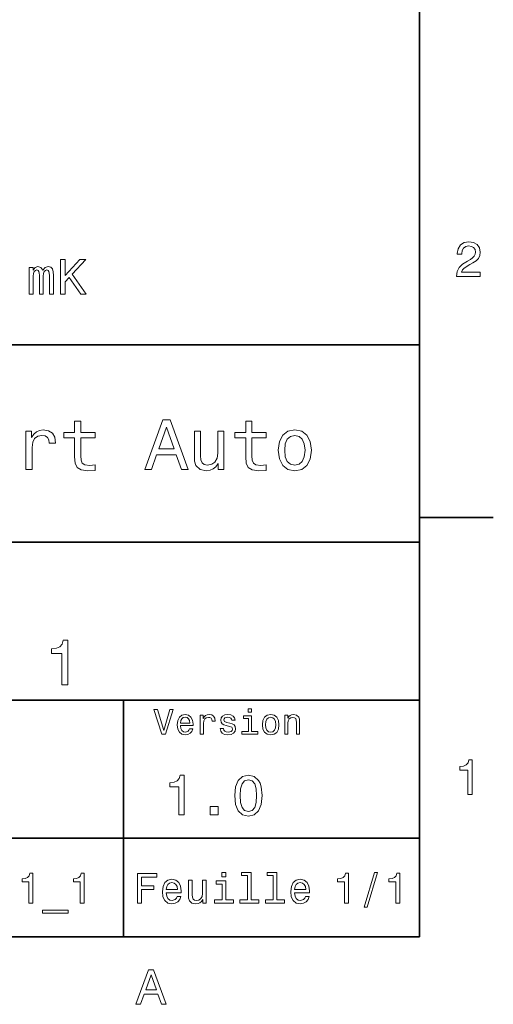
# Model space of a CAD drawing. Extents: x 0 to 297, y 0 to 210.
# Tile 9 of 10: x 246 to 294, y 3 to 103. Entities that reach past the tile are written whole.
import ezdxf

# ---------------------------------------------------------------- set-up
doc = ezdxf.new("R2010")
doc.units = 0

msp = doc.modelspace()

# ---------------------------------------------------------------- linework, layer by layer
at = {"color": 7, "lineweight": 35}
for p, q in [((287, 10), (287, 200)), ((97, 70), (287, 70)), ((287, 70), (287, 10)), ((162, 50), (287, 50)), ((162, 34), (287, 34)), ((257, 10), (257, 34)), ((162, 20), (287, 20)), ((10, 10), (287, 10)), ((97, 10), (287, 10))]:
    msp.add_line(p, q, dxfattribs=at)
at = {"color": 7, "lineweight": 35, "ltscale": 0.1875}
msp.add_line((287, 52.5), (294.5, 52.5), dxfattribs=at)
at = {"color": 7, "lineweight": 13}
for points in [[(290.76947, 76.916786), (293.175079, 76.916786), (293.175079, 77.350502), (291.273773, 77.350502), (291.3797, 77.587532), (291.561249, 77.784218), (292.121033, 78.142288), (292.418579, 78.293587), (292.751434, 78.510445), (292.988464, 78.762604), (293.124634, 79.060158), (293.175079, 79.398056), (293.089355, 79.821686), (292.852325, 80.154541), (292.489197, 80.366356), (292.020172, 80.442001), (291.536041, 80.35627), (291.167877, 80.119232), (290.930847, 79.740997), (290.850159, 79.241714), (290.850159, 79.171112), (291.309082, 79.171112), (291.309082, 79.211456), (291.354462, 79.554398), (291.490631, 79.806557), (291.707489, 79.967941), (291.994965, 80.023415), (292.287476, 79.972984), (292.504333, 79.846901), (292.645538, 79.650215), (292.695984, 79.403099), (292.660675, 79.171112), (292.56485, 78.974426), (292.403473, 78.802956), (292.181549, 78.651657), (291.884003, 78.490273), (291.389771, 78.177589), (291.041779, 77.844742), (290.835022, 77.441284), (290.76947, 76.931915)], [(247.450317, 75.143372), (247.85881, 75.143372), (247.85881, 76.953888), (247.884033, 77.226227), (247.959671, 77.422913), (248.075668, 77.538902), (248.226959, 77.584297), (248.347992, 77.543945), (248.428696, 77.443085), (248.46904, 77.271614), (248.484161, 77.04467), (248.484161, 75.143372), (248.867462, 75.143372), (248.867462, 76.953888), (248.89267, 77.221184), (248.968323, 77.41787), (249.089355, 77.538902), (249.240662, 77.584297), (249.361694, 77.543945), (249.442383, 77.443085), (249.492813, 77.04467), (249.492813, 75.143372), (249.901306, 75.143372), (249.901306, 77.014412), (249.876099, 77.40274), (249.79541, 77.700287), (249.634033, 77.881844), (249.371765, 77.947403), (249.064148, 77.846542), (248.827118, 77.554031), (248.640503, 77.841499), (248.32782, 77.947403), (248.040375, 77.846542), (247.843689, 77.564117), (247.843689, 77.851585), (247.450317, 77.851585)], [(250.612411, 75.143372), (251.076385, 75.143372), (251.076385, 76.389046), (251.489929, 76.832855), (252.665009, 75.143372), (253.229858, 75.143372), (251.817749, 77.170746), (253.189499, 78.643372), (252.574219, 78.643372), (251.076385, 77.024498), (251.076385, 78.643372), (250.612411, 78.643372)], [(252.05043, 60.579971), (252.05043, 58.64193), (252.093658, 58.015129), (252.29538, 57.582851), (252.698853, 57.330688), (253.383286, 57.244236), (254.132568, 57.280258), (254.132568, 57.827808), (253.585022, 57.78458), (253.087891, 57.842216), (252.82132, 58.022331), (252.706055, 58.324928), (252.684448, 58.75), (252.684448, 60.579971), (254.132568, 60.579971), (254.132568, 61.120316), (252.684448, 61.120316), (252.684448, 62.251438), (252.05043, 62.251438), (252.05043, 61.120316), (250.955322, 61.120316), (250.955322, 60.579971)], [(259.175781, 57.381123), (259.838623, 57.381123), (260.364563, 58.850864), (262.360229, 58.850864), (262.886169, 57.381123), (263.563416, 57.381123), (261.733429, 62.388329), (260.998566, 62.388329)], [(269.399109, 60.579971), (269.399109, 58.64193), (269.442352, 58.015129), (269.644073, 57.582851), (270.047546, 57.330688), (270.731995, 57.244236), (271.481262, 57.280258), (271.481262, 57.827808), (270.933716, 57.78458), (270.436584, 57.842216), (270.170013, 58.022331), (270.054749, 58.324928), (270.033142, 58.75), (270.033142, 60.579971), (271.481262, 60.579971), (271.481262, 61.120316), (270.033142, 61.120316), (270.033142, 62.251438), (269.399109, 62.251438), (269.399109, 61.120316), (268.304016, 61.120316), (268.304016, 60.579971)], [(247.100861, 57.381123), (247.734863, 57.381123), (247.734863, 59.592937), (247.799713, 60.12608), (247.994232, 60.507923), (248.311249, 60.738472), (248.736313, 60.817722), (249.053314, 60.767288), (249.291077, 60.623199), (249.435165, 60.378242), (249.485596, 60.046829), (250.126801, 60.046829), (250.040344, 60.630402), (249.802597, 61.048271), (249.406342, 61.30043), (248.865997, 61.386887), (248.498566, 61.32925), (248.181549, 61.185158), (247.900574, 60.940201), (247.677246, 60.608788), (247.677246, 61.25), (247.100861, 61.25)], [(260.595093, 59.463257), (261.365997, 61.667866), (262.136902, 59.463257)], [(267.194519, 61.25), (266.560516, 61.25), (266.560516, 59.016571), (266.488464, 58.497837), (266.279541, 58.123196), (265.955322, 57.892651), (265.530243, 57.820602), (265.19165, 57.878242), (264.975494, 58.051151), (264.853027, 58.346542), (264.824219, 58.764408), (264.824219, 61.25), (264.190186, 61.25), (264.190186, 58.706772), (264.211792, 58.195244), (264.348694, 57.770172), (264.766571, 57.381123), (265.436584, 57.244236), (265.796814, 57.294666), (266.106628, 57.424351), (266.373199, 57.647694), (266.589325, 57.971901), (266.589325, 57.381123), (267.194519, 57.381123)], [(272.698853, 59.311958), (272.814117, 58.432995), (273.145508, 57.78458), (273.671448, 57.381123), (274.377502, 57.244236), (275.076355, 57.381123), (275.602295, 57.777374), (275.933716, 58.425793), (276.056183, 59.311958), (275.933716, 60.190922), (275.602295, 60.846542), (275.076355, 61.242794), (274.377502, 61.386887), (273.671448, 61.242794), (273.145508, 60.839336), (272.814117, 60.190922)], [(273.34726, 59.319164), (273.412109, 59.967579), (273.613831, 60.435879), (273.938019, 60.72406), (274.377502, 60.824928), (274.809784, 60.72406), (275.134003, 60.443081), (275.335724, 59.967579), (275.407776, 59.319164), (275.335724, 58.663544), (275.134003, 58.188038), (274.809784, 57.899853), (274.377502, 57.806194), (273.938019, 57.899853), (273.613831, 58.188038), (273.412109, 58.663544)], [(250.755768, 35.530258), (251.345825, 35.530258), (251.345825, 40.062679), (250.904907, 40.062679), (250.788177, 39.667145), (250.554749, 39.401295), (250.19812, 39.245674), (249.705338, 39.193802), (249.705338, 38.733429), (250.755768, 38.733429)], [(261.71109, 33.03458), (261.08429, 30.905619), (260.439484, 33.03458), (260.09726, 33.03458), (260.904175, 30.530979), (261.264404, 30.530979), (262.053314, 33.03458)], [(269.992798, 33.117435), (269.657776, 33.117435), (269.657776, 32.757202), (269.992798, 32.757202)], [(262.784576, 31.40634), (264.052582, 31.40634), (264.056183, 31.554033), (263.998566, 31.9683), (263.840057, 32.278099), (263.587891, 32.465416), (263.252869, 32.533859), (262.925079, 32.461815), (262.672913, 32.260086), (262.510803, 31.932276), (262.453156, 31.5), (262.507202, 31.056915), (262.669312, 30.732708), (262.917877, 30.530979), (263.242065, 30.462536), (263.523041, 30.509365), (263.753601, 30.631844), (263.922913, 30.826368), (264.020172, 31.085733), (263.706787, 31.085733), (263.641937, 30.941643), (263.548279, 30.833572), (263.281708, 30.747118), (263.076355, 30.786743), (262.921478, 30.912823), (262.820618, 31.118155), (262.784576, 31.395533)], [(262.784576, 31.672911), (262.824219, 31.921469), (262.921478, 32.105186), (263.069153, 32.216858), (263.263702, 32.256485), (263.45462, 32.216858), (263.602295, 32.105186), (263.692352, 31.921469), (263.724792, 31.672911)], [(264.794678, 30.530979), (265.111664, 30.530979), (265.111664, 31.636887), (265.144104, 31.903458), (265.241364, 32.094379), (265.399841, 32.209652), (265.612396, 32.249279), (265.770905, 32.224064), (265.889771, 32.152016), (265.961823, 32.029537), (265.98703, 31.863832), (266.307648, 31.863832), (266.264404, 32.155621), (266.145538, 32.364552), (265.947418, 32.490635), (265.677246, 32.533859), (265.49353, 32.505043), (265.335022, 32.432995), (265.194519, 32.310516), (265.082855, 32.144814), (265.082855, 32.465416), (264.794678, 32.465416)], [(267.791779, 31.658501), (267.485596, 31.730547), (267.258636, 31.8134), (267.182983, 31.982708), (267.20462, 32.101585), (267.280273, 32.188038), (267.40274, 32.242073), (267.579254, 32.263687), (267.748566, 32.242073), (267.881836, 32.177231), (267.968292, 32.079971), (268.004333, 31.950287), (268.314117, 31.950287), (268.314117, 31.957493), (268.260101, 32.191643), (268.112396, 32.375359), (267.881836, 32.490635), (267.579254, 32.533859), (267.273041, 32.490635), (267.049713, 32.371758), (266.90921, 32.195244), (266.865997, 31.971901), (266.898407, 31.755764), (266.999268, 31.604465), (267.164978, 31.496397), (267.406342, 31.420748), (267.759369, 31.334293), (267.975494, 31.244236), (268.033142, 31.17219), (268.054749, 31.064121), (268.022339, 30.930836), (267.935883, 30.829971), (267.79538, 30.765129), (267.608063, 30.743515), (267.409943, 30.765129), (267.265839, 30.840778), (267.168579, 30.963255), (267.128967, 31.132565), (266.822754, 31.132565), (266.873199, 30.844379), (267.020905, 30.635447), (267.255035, 30.509365), (267.579254, 30.462536), (267.917877, 30.509365), (268.166412, 30.635447), (268.317719, 30.837175), (268.371765, 31.100143), (268.332123, 31.327089), (268.220459, 31.481987), (268.036743, 31.582851)], [(269.981995, 30.79755), (269.981995, 32.400574), (269.167877, 32.400574), (269.167877, 32.130402), (269.664978, 32.130402), (269.664978, 30.79755), (269.016571, 30.79755), (269.016571, 30.530979), (270.637604, 30.530979), (270.637604, 30.79755)], [(271.087891, 31.496397), (271.145538, 31.056915), (271.311249, 30.732708), (271.574219, 30.530979), (271.927246, 30.462536), (272.276672, 30.530979), (272.539612, 30.729107), (272.705322, 31.053314), (272.766571, 31.496397), (272.705322, 31.935879), (272.539612, 32.263687), (272.276672, 32.461815), (271.927246, 32.533859), (271.574219, 32.461815), (271.311249, 32.260086), (271.145538, 31.935879)], [(271.412109, 31.5), (271.444519, 31.824207), (271.54538, 32.058357), (271.707489, 32.20245), (271.927246, 32.25288), (272.143372, 32.20245), (272.305481, 32.061958), (272.406342, 31.824207), (272.442352, 31.5), (272.406342, 31.17219), (272.305481, 30.934437), (272.143372, 30.790344), (271.927246, 30.743515), (271.707489, 30.790344), (271.54538, 30.934437), (271.444519, 31.17219)], [(273.350159, 30.530979), (273.667145, 30.530979), (273.667145, 31.647694), (273.699554, 31.903458), (273.804047, 32.090778), (273.966125, 32.206051), (274.182281, 32.249279), (274.355194, 32.213257), (274.463257, 32.115993), (274.517303, 31.95389), (274.535309, 31.737751), (274.535309, 30.530979), (274.852295, 30.530979), (274.852295, 31.802593), (274.837891, 32.058357), (274.773041, 32.270893), (274.560516, 32.465416), (274.229095, 32.533859), (274.04538, 32.508644), (273.890503, 32.440201), (273.757202, 32.324928), (273.65274, 32.170029), (273.65274, 32.465416), (273.350159, 32.465416)], [(291.909241, 24.416786), (292.368164, 24.416786), (292.368164, 27.942001), (292.025208, 27.942001), (291.934448, 27.634365), (291.752899, 27.427593), (291.475525, 27.306557), (291.092224, 27.266211), (291.092224, 26.90814), (291.909241, 26.90814)], [(262.631134, 22.360231), (263.155609, 22.360231), (263.155609, 26.38905), (262.763702, 26.38905), (262.659943, 26.037464), (262.452454, 25.801153), (262.135437, 25.662825), (261.697418, 25.616714), (261.697418, 25.207493), (262.631134, 25.207493)], [(268.285309, 24.314121), (268.371765, 23.409224), (268.642639, 22.763689), (269.074921, 22.371759), (269.674347, 22.244957), (270.268005, 22.371759), (270.700287, 22.763689), (270.965424, 23.409224), (271.057648, 24.314121), (270.965424, 25.213257), (270.855896, 25.570606), (270.700287, 25.864553), (270.268005, 26.256485), (269.674347, 26.38905), (269.074921, 26.256485), (268.642639, 25.858791), (268.371765, 25.213257)], [(268.838623, 24.314121), (268.884735, 25.011528), (269.028809, 25.51297), (269.288177, 25.806917), (269.674347, 25.910664), (270.054749, 25.806917), (270.314117, 25.51297), (270.458221, 25.011528), (270.504333, 24.314121), (270.458221, 23.610952), (270.314117, 23.10951), (270.054749, 22.815563), (269.674347, 22.717581), (269.288177, 22.815563), (269.028809, 23.10951), (268.884735, 23.610952)], [(265.806915, 22.360231), (266.602295, 22.360231), (266.602295, 23.219021), (265.806915, 23.219021)], [(247.416428, 13.428675), (247.809799, 13.428675), (247.809799, 16.450289), (247.515854, 16.450289), (247.438034, 16.1866), (247.282425, 16.009367), (247.044662, 15.905621), (246.716141, 15.871038), (246.716141, 15.564121), (247.416428, 15.564121)], [(252.621033, 13.428675), (253.014404, 13.428675), (253.014404, 16.450289), (252.720459, 16.450289), (252.642654, 16.1866), (252.48703, 16.009367), (252.249283, 15.905621), (251.920746, 15.871038), (251.920746, 15.564121), (252.621033, 15.564121)], [(258.414978, 13.428675), (258.817017, 13.428675), (258.817017, 14.807637), (260.079254, 14.807637), (260.079254, 15.166427), (258.817017, 15.166427), (258.817017, 16.065563), (260.368866, 16.065563), (260.368866, 16.428675), (258.414978, 16.428675)], [(267.389038, 16.532421), (266.98703, 16.532421), (266.98703, 16.100145), (267.389038, 16.100145)], [(269.572052, 16.212536), (269.572052, 13.748559), (268.789612, 13.748559), (268.789612, 13.428675), (270.73056, 13.428675), (270.73056, 13.748559), (269.952454, 13.748559), (269.952454, 16.532421), (268.975494, 16.532421), (268.975494, 16.212536)], [(272.174347, 16.212536), (272.174347, 13.748559), (271.391937, 13.748559), (271.391937, 13.428675), (273.332855, 13.428675), (273.332855, 13.748559), (272.554749, 13.748559), (272.554749, 16.532421), (271.57782, 16.532421), (271.57782, 16.212536)], [(279.416443, 13.428675), (279.809814, 13.428675), (279.809814, 16.450289), (279.515839, 16.450289), (279.438049, 16.1866), (279.28241, 16.009367), (279.044678, 15.905621), (278.716125, 15.871038), (278.716125, 15.564121), (279.416443, 15.564121)], [(281.42218, 13.026657), (281.720459, 13.026657), (282.766571, 16.510807), (282.463989, 16.510807)], [(284.621033, 13.428675), (285.014404, 13.428675), (285.014404, 16.450289), (284.720459, 16.450289), (284.642639, 16.1866), (284.48703, 16.009367), (284.249268, 15.905621), (283.920746, 15.871038), (283.920746, 15.564121), (284.621033, 15.564121)], [(261.341492, 14.479107), (262.863098, 14.479107), (262.867432, 14.656341), (262.798279, 15.153459), (262.608063, 15.525217), (262.305481, 15.75), (261.903473, 15.832133), (261.510101, 15.745678), (261.207489, 15.503603), (261.01297, 15.110231), (260.943817, 14.591499), (261.008636, 14.059798), (261.203156, 13.67075), (261.501434, 13.428675), (261.890503, 13.346542), (262.227661, 13.402739), (262.504333, 13.549712), (262.707489, 13.783141), (262.824219, 14.09438), (262.44812, 14.09438), (262.370331, 13.92147), (262.257935, 13.791787), (261.938049, 13.688041), (261.69165, 13.735591), (261.505768, 13.886888), (261.384735, 14.133286), (261.341492, 14.466139)], [(261.341492, 14.798992), (261.389038, 15.097262), (261.505768, 15.317724), (261.682983, 15.45173), (261.916412, 15.49928), (262.145538, 15.45173), (262.322754, 15.317724), (262.430847, 15.097262), (262.469727, 14.798992)], [(265.400574, 15.75), (265.020172, 15.75), (265.020172, 14.409943), (264.976959, 14.098703), (264.851593, 13.873919), (264.657074, 13.735591), (264.402008, 13.692364), (264.198853, 13.726946), (264.069153, 13.830692), (263.995667, 14.007925), (263.978394, 14.258646), (263.978394, 15.75), (263.597992, 15.75), (263.597992, 14.224064), (263.610962, 13.917148), (263.693085, 13.662104), (263.943817, 13.428675), (264.345825, 13.346542), (264.561951, 13.376801), (264.747833, 13.454611), (264.907776, 13.588617), (265.037476, 13.783141), (265.037476, 13.428675), (265.400574, 13.428675)], [(267.376068, 13.748559), (267.376068, 15.672191), (266.399139, 15.672191), (266.399139, 15.347983), (266.995667, 15.347983), (266.995667, 13.748559), (266.21759, 13.748559), (266.21759, 13.428675), (268.162811, 13.428675), (268.162811, 13.748559)], [(274.353027, 14.479107), (275.874634, 14.479107), (275.878967, 14.656341), (275.809814, 15.153459), (275.619598, 15.525217), (275.317017, 15.75), (274.914978, 15.832133), (274.521606, 15.745678), (274.219025, 15.503603), (274.024506, 15.110231), (273.955322, 14.591499), (274.020172, 14.059798), (274.214691, 13.67075), (274.51297, 13.428675), (274.902008, 13.346542), (275.239197, 13.402739), (275.515839, 13.549712), (275.719025, 13.783141), (275.835724, 14.09438), (275.459656, 14.09438), (275.381836, 13.92147), (275.26944, 13.791787), (274.949554, 13.688041), (274.703186, 13.735591), (274.517303, 13.886888), (274.39624, 14.133286), (274.353027, 14.466139)], [(274.353027, 14.798992), (274.400574, 15.097262), (274.517303, 15.317724), (274.694519, 15.45173), (274.927948, 15.49928), (275.157074, 15.45173), (275.33429, 15.317724), (275.442352, 15.097262), (275.481262, 14.798992)], [(248.795395, 12.711096), (248.795395, 12.408502), (251.39769, 12.408502), (251.39769, 12.711096)], [(258.266846, 3.166787), (258.730835, 3.166787), (259.098999, 4.195605), (260.495972, 4.195605), (260.864105, 3.166787), (261.338165, 3.166787), (260.05719, 6.67183), (259.542786, 6.67183)], [(259.260376, 4.624279), (259.799988, 6.167507), (260.33963, 4.624279)]]:
    msp.add_lwpolyline(points, close=True, dxfattribs=at)

doc.saveas('drawing.dxf')
